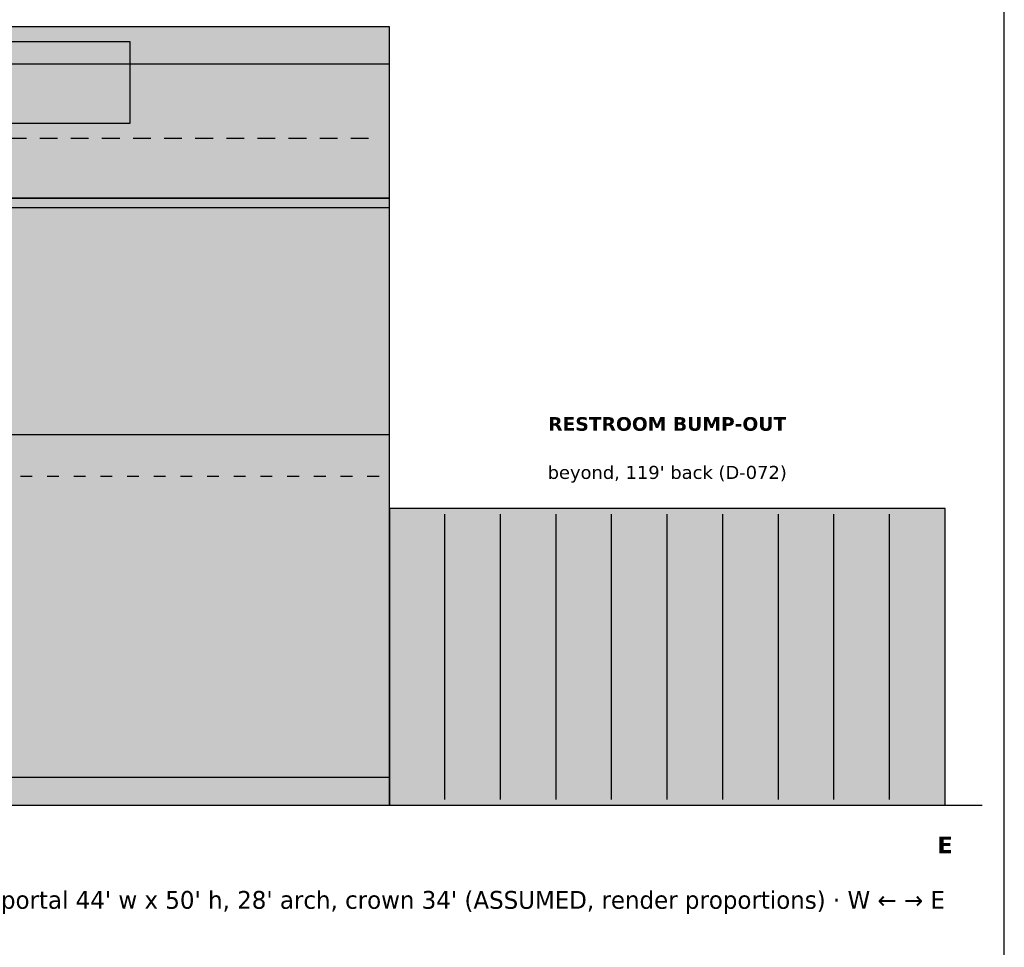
# Model space of a CAD drawing. Header units: inches. Extents: x 0.5 to 16.5, y 0.5 to 10.5.
# Tile 18 of 24: x 13.2 to 16.5, y 5.8 to 8.9. Entities that reach past the tile are written whole.
import ezdxf
from ezdxf.enums import TextEntityAlignment as Align

# ---------------------------------------------------------------- set-up
doc = ezdxf.new("R2010")
doc.units = ezdxf.units.IN
doc.header["$MEASUREMENT"] = 0
for name, color, linetype in [('A-ELEV-FACD', 7, 'Continuous'), ('A-ELEV-FILL', 7, 'Continuous'), ('A-ELEV-HIDN', 7, 'Continuous'), ('A-ELEV-IDEN', 7, 'Continuous'), ('A-ELEV-OTLN', 7, 'Continuous'), ('A-ELEV-SIGN', 7, 'Continuous'), ('G-ANNO-TTLB', 7, 'Continuous')]:
    doc.layers.add(name, color=color, linetype=linetype)
doc.styles.add('KS-BOLD', font='DejaVuSans-Bold.ttf')
doc.styles.add('KS-REG', font='DejaVuSans.ttf')

msp = doc.modelspace()

# ---------------------------------------------------------------- hatches: boundary and pattern name
at = {"layer": 'A-ELEV-FILL', "true_color": 0xcdcdcd}
msp.add_hatch(color=7, dxfattribs=at).paths.add_polyline_path([(4.3625, 6.25), (14.425, 6.25), (14.425, 8.875), (4.3625, 8.875)])
at = {"layer": 'A-ELEV-FILL', "true_color": 0xc9c6be}
for points in [[(4.3625, 6.25), (14.425, 6.25), (14.425, 8.875), (4.3625, 8.875)], [(1.3, 6.25), (14.425, 6.25), (14.425, 8.2969), (1.3, 8.2969)]]:
    msp.add_hatch(color=7, dxfattribs=at).paths.add_polyline_path(points)
at = {"layer": 'A-ELEV-FILL', "true_color": 0xb1aea7}
msp.add_hatch(color=7, dxfattribs=at).paths.add_polyline_path([(4.3625, 8.75), (14.425, 8.75), (14.425, 8.875), (4.3625, 8.875)])
at = {"layer": 'A-ELEV-FILL', "true_color": 0xe4e4e4}
for points in [[(1.3, 6.25), (14.425, 6.25), (14.425, 8.2969), (1.3, 8.2969)], [(14.425, 6.25), (16.3, 6.25), (16.3, 7.25), (14.425, 7.25)]]:
    msp.add_hatch(color=7, dxfattribs=at).paths.add_polyline_path(points)
at = {"layer": 'A-ELEV-FILL', "true_color": 0x4f6a7d}
for points in [[(1.3, 7.5), (14.425, 7.5), (14.425, 8.1719), (1.3, 8.1719)], [(1.3, 6.3438), (14.425, 6.3438), (14.425, 7.2188), (1.3, 7.2188)]]:
    msp.add_hatch(color=7, dxfattribs=at).paths.add_polyline_path(points)
at = {"layer": 'A-ELEV-FILL', "true_color": 0xb0b0b0}
msp.add_hatch(color=7, dxfattribs=at).paths.add_polyline_path([(14.425, 6.25), (16.3, 6.25), (16.3, 7.25), (14.425, 7.25)])

# ---------------------------------------------------------------- linework, layer by layer
at = {"layer": 'A-ELEV-FACD'}
for p, q in [((4.3625, 8.75), (14.425, 8.75)), ((1.3, 8.2969), (14.425, 8.2969)), ((1.3, 8.2656), (14.425, 8.2656)), ((1.3, 7.5), (14.425, 7.5)), ((14.6125, 6.2687), (14.6125, 7.2313)), ((14.8, 6.2687), (14.8, 7.2313)), ((14.9875, 6.2687), (14.9875, 7.2313)), ((15.175, 6.2687), (15.175, 7.2313)), ((15.3625, 6.2687), (15.3625, 7.2313)), ((15.55, 6.2687), (15.55, 7.2313)), ((15.7375, 6.2687), (15.7375, 7.2313)), ((15.925, 6.2687), (15.925, 7.2313)), ((16.1125, 6.2687), (16.1125, 7.2313)), ((1.3, 6.3438), (14.425, 6.3438))]:
    msp.add_line(p, q, dxfattribs=at)
at = {"layer": 'A-ELEV-HIDN'}
for p, q in [((13.14, 8.5), (13.2, 8.5)), ((13.245, 8.5), (13.305, 8.5)), ((13.35, 8.5), (13.41, 8.5)), ((13.455, 8.5), (13.515, 8.5)), ((13.56, 8.5), (13.62, 8.5)), ((13.665, 8.5), (13.725, 8.5)), ((13.77, 8.5), (13.83, 8.5)), ((13.875, 8.5), (13.935, 8.5)), ((13.98, 8.5), (14.04, 8.5)), ((14.085, 8.5), (14.145, 8.5)), ((14.19, 8.5), (14.25, 8.5)), ((14.295, 8.5), (14.355, 8.5)), ((13.18, 7.3594), (13.22, 7.3594)), ((13.27, 7.3594), (13.31, 7.3594)), ((13.36, 7.3594), (13.4, 7.3594)), ((13.45, 7.3594), (13.49, 7.3594)), ((13.54, 7.3594), (13.58, 7.3594)), ((13.63, 7.3594), (13.67, 7.3594)), ((13.72, 7.3594), (13.76, 7.3594)), ((13.81, 7.3594), (13.85, 7.3594)), ((13.9, 7.3594), (13.94, 7.3594)), ((13.99, 7.3594), (14.03, 7.3594)), ((14.08, 7.3594), (14.12, 7.3594)), ((14.17, 7.3594), (14.21, 7.3594)), ((14.26, 7.3594), (14.3, 7.3594)), ((14.35, 7.3594), (14.39, 7.3594))]:
    msp.add_line(p, q, dxfattribs=at)
at = {"layer": 'A-ELEV-OTLN'}
msp.add_line((1.175, 6.25), (16.425, 6.25), dxfattribs=at)
for points in [[(4.3625, 6.25), (14.425, 6.25), (14.425, 8.875), (4.3625, 8.875)], [(1.3, 6.25), (14.425, 6.25), (14.425, 8.2969), (1.3, 8.2969)], [(14.425, 6.25), (16.3, 6.25), (16.3, 7.25), (14.425, 7.25)]]:
    msp.add_lwpolyline(points, close=True, dxfattribs=at)
at = {"layer": 'A-ELEV-SIGN'}
msp.add_lwpolyline([(10.675, 8.55), (13.55, 8.55), (13.55, 8.825), (10.675, 8.825)], close=True, dxfattribs=at)
at = {"layer": 'G-ANNO-TTLB'}
msp.add_lwpolyline([(0.5, 0.5), (16.5, 0.5), (16.5, 10.5), (0.5, 10.5)], close=True, dxfattribs=at)

# ---------------------------------------------------------------- texts
at = {"layer": 'A-ELEV-IDEN'}
for s, height, style, p in [('RESTROOM BUMP-OUT', 0.046, 'KS-BOLD', (15.3625, 7.5125)), ("beyond, 119' back (D-072)", 0.044, 'KS-REG', (15.3625, 7.35)), ('E', 0.056, 'KS-BOLD', (16.3, 6.0875))]:
    msp.add_text(s, height=height, dxfattribs=dict(at, style=style)).set_placement(p, align=Align.CENTER)
at = {"layer": 'A-ELEV-IDEN', "style": 'KS-REG'}
msp.add_text("portal 44' w x 50' h, 28' arch, crown 34' (ASSUMED, render proportions) · W ← → E", height=0.06, dxfattribs=at).set_placement((16.3, 5.9), align=Align.RIGHT)

doc.saveas('drawing.dxf')
